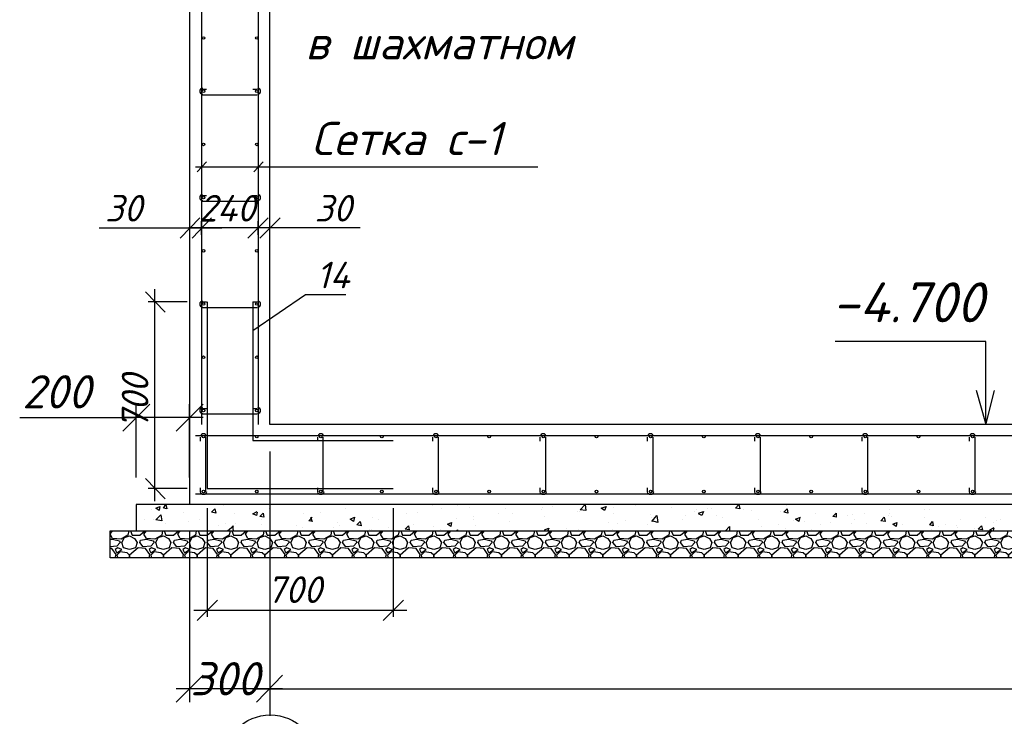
# Model space of a CAD drawing. Extents: x -119078 to 1619993, y 264752 to 340742.
# Tile 100 of 220: x 576300 to 583698, y 311668 to 316906. Entities that reach past the tile are written whole.
import ezdxf

# ---------------------------------------------------------------- set-up
doc = ezdxf.new("R2010")
doc.units = 0
doc.header["$MEASUREMENT"] = 0
doc.layers.add('PDF _Геометрия', color=250, linetype='Continuous')
doc.layers.add('PDF _Текст', color=7, linetype='Continuous')
doc.styles.add('PDF ISOCPEUR Italic', font='isocpeui.ttf')

msp = doc.modelspace()

# ---------------------------------------------------------------- linework, layer by layer
at = {"layer": 'PDF _Геометрия', "color": 7, "lineweight": -3}
for p, q in [((577576.931, 322840.791), (577576.397, 313259.354)), ((578179.663, 313862.62), (578179.663, 322263.889)), ((596176.032, 313862.62), (578179.663, 313862.62))]:
    msp.add_line(p, q, dxfattribs=at)
for points in [[(577665.299, 322263.889), (577665.299, 313862.62)], [(578090.761, 322263.889), (578090.761, 313862.62)], [(577671.65, 316383.636), (577703.4, 316383.636)], [(578084.41, 316339.184), (578065.36, 316339.184), (577671.65, 316339.184)], [(578052.66, 316383.636), (578084.41, 316383.636)], [(577633.549, 315761.8), (577703.4, 315838.002)], [(578059.01, 315761.8), (578128.862, 315838.002)], [(577620.848, 315799.901), (580192.665, 315799.901)], [(577671.65, 315583.515), (577703.4, 315583.515)], [(578084.41, 315539.063), (578065.36, 315539.063), (577671.65, 315539.063)], [(578052.66, 315583.515), (578084.41, 315583.515)], [(577671.65, 314783.394), (577703.4, 314783.394)], [(578052.66, 314567.488), (578446.37, 314840.545), (578751.178, 314840.545)], [(578052.66, 314783.394), (578084.41, 314783.394)], [(578084.41, 314738.943), (578065.36, 314738.943), (577671.65, 314738.943)], [(583558.252, 313868.97), (583558.252, 314116.626), (583558.252, 314484.936), (582427.922, 314484.936)], [(583621.754, 314116.626), (583558.252, 313868.97), (583488.4, 314116.626)], [(577671.65, 313983.273), (577703.4, 313983.273)], [(578052.66, 313983.273), (578084.41, 313983.273)], [(578084.41, 313938.822), (578065.36, 313938.822), (577671.65, 313938.822)], [(577619.897, 313780.068), (596734.847, 313780.068)], [(577658.949, 313735.616), (577658.949, 313767.367)], [(577697.05, 313767.367), (577697.05, 313748.317), (577697.05, 313354.606)], [(578539.844, 313735.616), (578539.844, 313767.367)], [(578577.945, 313767.367), (578577.945, 313748.317), (578577.945, 313354.606)], [(579405.245, 313735.616), (579405.245, 313767.367)], [(579443.346, 313767.367), (579443.346, 313748.317), (579443.346, 313354.606)], [(580211.716, 313735.616), (580211.716, 313767.367)], [(580249.817, 313767.367), (580249.817, 313748.317), (580249.817, 313354.606)], [(581018.187, 313735.616), (581018.187, 313767.367)], [(581056.288, 313767.367), (581056.288, 313748.317), (581056.288, 313354.606)], [(581824.658, 313735.616), (581824.658, 313767.367)], [(581862.759, 313767.367), (581862.759, 313748.317), (581862.759, 313354.606)], [(582631.129, 313735.616), (582631.129, 313767.367)], [(582669.23, 313767.367), (582669.23, 313748.317), (582669.23, 313354.606)], [(583437.6, 313735.616), (583437.6, 313767.367)], [(583475.701, 313767.367), (583475.701, 313748.317), (583475.701, 313354.606)], [(577619.897, 313341.906), (596734.847, 313341.906)]]:
    msp.add_lwpolyline(points, dxfattribs=at)
at = {"layer": 'PDF _Геометрия', "color": 3, "lineweight": -3}
for points in [[(577506.545, 315263.188), (577652.599, 315415.592)], [(578255.865, 315415.592), (578103.461, 315263.188)], [(576896.929, 315339.39), (577582.747, 315339.39), (577665.299, 315339.39), (577817.703, 315339.39)], [(578192.363, 315339.39), (577570.047, 315339.39)], [(578859.131, 315339.39), (578179.663, 315339.39), (578090.761, 315339.39), (577944.707, 315339.39)], [(577392.242, 314707.192), (577246.189, 314859.596)], [(577316.04, 313284.755), (577316.04, 314878.646)], [(577557.347, 314783.394), (577265.239, 314783.394)], [(577246.189, 313456.209), (577392.242, 313303.805)], [(577557.347, 313380.007), (577265.239, 313380.007)], [(577709.751, 313233.953), (577709.751, 312414.782)], [(579106.787, 313233.953), (579106.787, 312414.782)], [(577785.953, 312541.785), (577633.549, 312389.381)], [(579030.585, 312389.381), (579182.989, 312541.785)], [(577608.148, 312465.583), (579208.39, 312465.583)]]:
    msp.add_lwpolyline(points, dxfattribs=at)
for points in [[(577595.448, 315263.188), (577741.501, 315415.592)], [(577665.299, 315288.589), (577665.299, 315390.191)], [(578166.963, 315415.592), (578014.559, 315263.188)], [(578090.761, 315288.589), (578090.761, 315390.191)]]:
    msp.add_lwpolyline(points, close=True, dxfattribs=at)
at = {"layer": 'PDF _Геометрия', "color": 1, "lineweight": -3}
for points in [[(577709.751, 314783.394), (577709.751, 313380.007), (579106.787, 313380.007)], [(578052.66, 314783.394), (578052.66, 313741.967), (579106.787, 313741.967)]]:
    msp.add_lwpolyline(points, dxfattribs=at)
at = {"layer": 'PDF _Геометрия', "color": 251, "lineweight": -3, "true_color": 0x535353}
for points in [[(577277.939, 314015.024), (577074.734, 313811.818)], [(577176.337, 313462.559), (577176.337, 314015.024)], [(577474.795, 313811.818), (577678, 314015.024)], [(577576.397, 313462.559), (577576.397, 314015.024)], [(576300.014, 313913.421), (577176.337, 313913.421)], [(577678, 313913.421), (577074.734, 313913.421)], [(578179.663, 313659.414), (578179.663, 311773.415)], [(577576.397, 313062.499), (577576.397, 311773.415)], [(578179.663, 313062.499), (578179.663, 311671.812)], [(577678, 311976.62), (577474.795, 311773.415)], [(578274.915, 311875.018), (577474.795, 311875.018)], [(578078.06, 311875.018), (596277.635, 311875.018)]]:
    msp.add_lwpolyline(points, dxfattribs=at)
at = {"layer": 'PDF _Геометрия', "color": 7, "lineweight": -3}
for points in [[(577703.336, 313356.127, -0.9282043), (577658.949, 313354.606), (577658.949, 313386.357)], [(578584.231, 313356.127, -0.9282043), (578539.844, 313354.606), (578539.844, 313386.357)], [(579449.632, 313356.127, -0.9282043), (579405.245, 313354.606), (579405.245, 313386.357)], [(580256.103, 313356.127, -0.9282043), (580211.716, 313354.606), (580211.716, 313386.357)], [(581062.574, 313356.127, -0.9282043), (581018.187, 313354.606), (581018.187, 313386.357)], [(581869.045, 313356.127, -0.9282043), (581824.658, 313354.606), (581824.658, 313386.357)], [(582675.516, 313356.127, -0.9282043), (582631.129, 313354.606), (582631.129, 313386.357)], [(583481.987, 313356.127, -0.9282043), (583437.6, 313354.606), (583437.6, 313386.357)]]:
    msp.add_lwpolyline(points, format="xyb", dxfattribs=at)
for points in [[(577176.337, 313062.499), (597179.358, 313062.499), (597179.358, 313259.354), (577176.337, 313259.354)], [(576979.482, 313062.499), (597376.213, 313062.499), (597376.213, 312859.293), (576979.482, 312859.293)]]:
    msp.add_lwpolyline(points, close=True, dxfattribs=at)
at = {"layer": 'PDF _Геометрия', "color": 8, "lineweight": -3, "true_color": 0x767676}
for points in [[(577354.141, 313246.654), (577347.791, 313214.903), (577322.391, 313233.953)], [(577398.593, 313259.354), (577404.943, 313227.603), (577379.542, 313233.953)], [(580554.625, 313214.903), (580510.174, 313221.253), (580548.275, 313259.354)], [(580707.029, 313246.654), (580694.328, 313214.903), (580668.928, 313233.953)], [(581704.005, 313259.354), (581710.355, 313227.603), (581678.604, 313233.953)], [(577366.842, 313138.701), (577322.391, 313145.051), (577360.492, 313183.152)], [(577766.902, 313227.603), (577773.252, 313195.852), (577741.501, 313202.202)], [(578128.862, 313195.852), (578135.212, 313164.101), (578103.461, 313170.452)], [(578814.679, 313164.101), (578808.329, 313132.351), (578782.929, 313151.401)], [(582065.964, 313227.603), (582072.314, 313195.852), (582040.564, 313202.202)], [(582796.233, 313164.101), (582802.583, 313132.351), (582770.833, 313138.701)], [(578859.131, 313132.351), (578865.481, 313100.6), (578833.73, 313106.95)], [(579221.09, 313100.6), (579227.44, 313068.849), (579195.689, 313075.199)], [(579544.948, 313126), (579538.598, 313094.25), (579513.198, 313113.3)], [(582891.486, 313126), (582885.136, 313094.25), (582859.735, 313113.3)], [(583158.193, 313132.351), (583164.543, 313100.6), (583139.142, 313106.95)], [(583526.502, 313100.6), (583532.852, 313068.849), (583501.102, 313075.199)], [(577081.084, 312935.495), (577068.384, 312973.596), (577087.434, 313011.697), (577125.535, 313024.398), (577163.636, 313005.347), (577182.687, 312973.596), (577169.987, 312935.495), (577125.535, 312922.795)], [(577335.091, 312935.495), (577322.391, 312973.596), (577341.441, 313011.697), (577379.542, 313024.398), (577417.643, 313005.347), (577436.694, 312973.596), (577423.993, 312935.495), (577379.542, 312922.795)], [(577589.097, 312935.495), (577576.397, 312973.596), (577595.448, 313011.697), (577633.549, 313024.398), (577671.65, 313005.347), (577690.7, 312973.596), (577678, 312935.495), (577633.549, 312922.795)], [(577843.104, 312935.495), (577830.404, 312973.596), (577849.454, 313011.697), (577887.555, 313024.398), (577925.656, 313005.347), (577944.707, 312973.596), (577932.006, 312935.495), (577887.555, 312922.795)], [(578097.111, 312935.495), (578084.41, 312973.596), (578103.461, 313011.697), (578141.562, 313024.398), (578179.663, 313005.347), (578198.713, 312973.596), (578186.013, 312935.495), (578141.562, 312922.795)], [(578351.117, 312935.495), (578338.417, 312973.596), (578357.468, 313011.697), (578395.569, 313024.398), (578433.67, 313005.347), (578452.72, 312973.596), (578440.02, 312935.495), (578395.569, 312922.795)], [(578605.124, 312935.495), (578592.424, 312973.596), (578611.474, 313011.697), (578649.575, 313024.398), (578687.676, 313005.347), (578706.727, 312973.596), (578694.026, 312935.495), (578649.575, 312922.795)], [(578859.131, 312935.495), (578846.43, 312973.596), (578865.481, 313011.697), (578903.582, 313024.398), (578941.683, 313005.347), (578960.733, 312973.596), (578948.033, 312935.495), (578903.582, 312922.795)], [(579113.137, 312935.495), (579100.437, 312973.596), (579119.487, 313011.697), (579157.588, 313024.398), (579195.689, 313005.347), (579214.74, 312973.596), (579202.04, 312935.495), (579157.588, 312922.795)], [(579367.144, 312935.495), (579354.444, 312973.596), (579373.494, 313011.697), (579411.595, 313024.398), (579449.696, 313005.347), (579468.746, 312973.596), (579456.046, 312935.495), (579411.595, 312922.795)], [(579621.15, 312935.495), (579608.45, 312973.596), (579627.501, 313011.697), (579665.602, 313024.398), (579703.703, 313005.347), (579722.753, 312973.596), (579710.053, 312935.495), (579665.602, 312922.795)], [(579875.157, 312935.495), (579862.457, 312973.596), (579881.507, 313011.697), (579919.608, 313024.398), (579957.709, 313005.347), (579976.76, 312973.596), (579964.059, 312935.495), (579919.608, 312922.795)], [(580129.164, 312935.495), (580116.463, 312973.596), (580135.514, 313011.697), (580173.615, 313024.398), (580211.716, 313005.347), (580230.766, 312973.596), (580218.066, 312935.495), (580173.615, 312922.795)], [(580383.17, 312935.495), (580370.47, 312973.596), (580389.52, 313011.697), (580427.621, 313024.398), (580465.722, 313005.347), (580484.773, 312973.596), (580472.073, 312935.495), (580427.621, 312922.795)], [(580637.177, 312935.495), (580624.477, 312973.596), (580643.527, 313011.697), (580681.628, 313024.398), (580719.729, 313005.347), (580738.78, 312973.596), (580726.079, 312935.495), (580681.628, 312922.795)], [(580891.184, 312935.495), (580878.483, 312973.596), (580897.534, 313011.697), (580935.635, 313024.398), (580973.736, 313005.347), (580992.786, 312973.596), (580980.086, 312935.495), (580935.635, 312922.795)], [(581145.19, 312935.495), (581132.49, 312973.596), (581151.54, 313011.697), (581189.641, 313024.398), (581227.742, 313005.347), (581246.793, 312973.596), (581234.093, 312935.495), (581189.641, 312922.795)], [(581399.197, 312935.495), (581386.496, 312973.596), (581405.547, 313011.697), (581443.648, 313024.398), (581481.749, 313005.347), (581500.799, 312973.596), (581488.099, 312935.495), (581443.648, 312922.795)], [(581653.203, 312935.495), (581640.503, 312973.596), (581659.554, 313011.697), (581697.655, 313024.398), (581735.756, 313005.347), (581754.806, 312973.596), (581742.106, 312935.495), (581697.655, 312922.795)], [(581907.21, 312935.495), (581894.51, 312973.596), (581913.56, 313011.697), (581951.661, 313024.398), (581989.762, 313005.347), (582008.813, 312973.596), (581996.112, 312935.495), (581951.661, 312922.795)], [(582161.217, 312935.495), (582148.516, 312973.596), (582167.567, 313011.697), (582205.668, 313024.398), (582243.769, 313005.347), (582262.819, 312973.596), (582250.119, 312935.495), (582205.668, 312922.795)], [(582415.223, 312935.495), (582402.523, 312973.596), (582421.573, 313011.697), (582459.674, 313024.398), (582497.775, 313005.347), (582516.826, 312973.596), (582504.126, 312935.495), (582459.674, 312922.795)], [(582669.23, 312935.495), (582656.53, 312973.596), (582675.58, 313011.697), (582713.681, 313024.398), (582751.782, 313005.347), (582770.833, 312973.596), (582758.132, 312935.495), (582713.681, 312922.795)], [(582923.237, 312935.495), (582910.536, 312973.596), (582929.587, 313011.697), (582967.688, 313024.398), (583005.789, 313005.347), (583024.839, 312973.596), (583012.139, 312935.495), (582967.688, 312922.795)], [(583177.243, 312935.495), (583164.543, 312973.596), (583183.593, 313011.697), (583221.694, 313024.398), (583259.795, 313005.347), (583278.846, 312973.596), (583266.145, 312935.495), (583221.694, 312922.795)], [(583431.25, 312935.495), (583418.549, 312973.596), (583437.6, 313011.697), (583475.701, 313024.398), (583513.802, 313005.347), (583532.852, 312973.596), (583520.152, 312935.495), (583475.701, 312922.795)], [(583685.256, 312935.495), (583672.556, 312973.596), (583691.607, 313011.697), (583729.708, 313024.398), (583767.809, 313005.347), (583786.859, 312973.596), (583774.159, 312935.495), (583729.708, 312922.795)], [(577036.633, 312935.495), (577017.583, 312922.795), (577030.283, 312897.394), (577068.384, 312922.795)], [(577208.088, 312992.647), (577252.539, 312998.997), (577303.34, 312986.297), (577309.69, 312973.596), (577284.29, 312948.196), (577227.138, 312941.846), (577201.737, 312973.596)], [(577290.64, 312935.495), (577271.589, 312922.795), (577284.29, 312897.394), (577322.391, 312922.795)], [(577462.094, 312992.647), (577506.545, 312998.997), (577557.347, 312986.297), (577563.697, 312973.596), (577538.296, 312948.196), (577481.145, 312941.846), (577455.744, 312973.596)], [(577544.646, 312935.495), (577525.596, 312922.795), (577538.296, 312897.394), (577576.397, 312922.795)], [(577716.101, 312992.647), (577760.552, 312998.997), (577811.353, 312986.297), (577817.703, 312973.596), (577792.303, 312948.196), (577735.151, 312941.846), (577709.751, 312973.596)], [(577798.653, 312935.495), (577779.602, 312922.795), (577792.303, 312897.394), (577830.404, 312922.795)], [(577970.107, 312992.647), (578014.559, 312998.997), (578065.36, 312986.297), (578071.71, 312973.596), (578046.309, 312948.196), (577989.158, 312941.846), (577963.757, 312973.596)], [(578052.66, 312935.495), (578033.609, 312922.795), (578046.309, 312897.394), (578084.41, 312922.795)], [(578224.114, 312992.647), (578268.565, 312998.997), (578319.367, 312986.297), (578325.717, 312973.596), (578300.316, 312948.196), (578243.165, 312941.846), (578217.764, 312973.596)], [(578306.666, 312935.495), (578287.616, 312922.795), (578300.316, 312897.394), (578338.417, 312922.795)], [(578478.121, 312992.647), (578522.572, 312998.997), (578573.373, 312986.297), (578579.723, 312973.596), (578554.323, 312948.196), (578497.171, 312941.846), (578471.771, 312973.596)], [(578560.673, 312935.495), (578541.622, 312922.795), (578554.323, 312897.394), (578592.424, 312922.795)], [(578732.127, 312992.647), (578776.578, 312998.997), (578827.38, 312986.297), (578833.73, 312973.596), (578808.329, 312948.196), (578751.178, 312941.846), (578725.777, 312973.596)], [(578814.679, 312935.495), (578795.629, 312922.795), (578808.329, 312897.394), (578846.43, 312922.795)], [(578986.134, 312992.647), (579030.585, 312998.997), (579081.386, 312986.297), (579087.737, 312973.596), (579062.336, 312948.196), (579005.184, 312941.846), (578979.784, 312973.596)], [(579068.686, 312935.495), (579049.636, 312922.795), (579062.336, 312897.394), (579100.437, 312922.795)], [(579240.141, 312992.647), (579284.592, 312998.997), (579335.393, 312986.297), (579341.743, 312973.596), (579316.343, 312948.196), (579259.191, 312941.846), (579233.79, 312973.596)], [(579322.693, 312935.495), (579303.642, 312922.795), (579316.343, 312897.394), (579354.444, 312922.795)], [(579494.147, 312992.647), (579538.598, 312998.997), (579589.4, 312986.297), (579595.75, 312973.596), (579570.349, 312948.196), (579513.198, 312941.846), (579487.797, 312973.596)], [(579576.699, 312935.495), (579557.649, 312922.795), (579570.349, 312897.394), (579608.45, 312922.795)], [(579748.154, 312992.647), (579792.605, 312998.997), (579843.406, 312986.297), (579849.756, 312973.596), (579824.356, 312948.196), (579767.204, 312941.846), (579741.804, 312973.596)], [(579830.706, 312935.495), (579811.655, 312922.795), (579824.356, 312897.394), (579862.457, 312922.795)], [(580002.16, 312992.647), (580046.612, 312998.997), (580097.413, 312986.297), (580103.763, 312973.596), (580078.362, 312948.196), (580021.211, 312941.846), (579995.81, 312973.596)], [(580084.713, 312935.495), (580065.662, 312922.795), (580078.362, 312897.394), (580116.463, 312922.795)], [(580256.167, 312992.647), (580300.618, 312998.997), (580351.419, 312986.297), (580357.77, 312973.596), (580332.369, 312948.196), (580275.218, 312941.846), (580249.817, 312973.596)], [(580338.719, 312935.495), (580319.669, 312922.795), (580332.369, 312897.394), (580370.47, 312922.795)], [(580510.174, 312992.647), (580554.625, 312998.997), (580605.426, 312986.297), (580611.776, 312973.596), (580586.376, 312948.196), (580529.224, 312941.846), (580503.823, 312973.596)], [(580592.726, 312935.495), (580573.675, 312922.795), (580586.376, 312897.394), (580624.477, 312922.795)], [(580764.18, 312992.647), (580808.631, 312998.997), (580859.433, 312986.297), (580865.783, 312973.596), (580840.382, 312948.196), (580783.231, 312941.846), (580757.83, 312973.596)], [(580846.732, 312935.495), (580827.682, 312922.795), (580840.382, 312897.394), (580878.483, 312922.795)], [(581018.187, 312992.647), (581062.638, 312998.997), (581113.439, 312986.297), (581119.79, 312973.596), (581094.389, 312948.196), (581037.237, 312941.846), (581011.837, 312973.596)], [(581100.739, 312935.495), (581081.689, 312922.795), (581094.389, 312897.394), (581132.49, 312922.795)], [(581272.193, 312992.647), (581316.645, 312998.997), (581367.446, 312986.297), (581373.796, 312973.596), (581348.395, 312948.196), (581291.244, 312941.846), (581265.843, 312973.596)], [(581354.746, 312935.495), (581335.695, 312922.795), (581348.395, 312897.394), (581386.496, 312922.795)], [(581526.2, 312992.647), (581570.651, 312998.997), (581621.453, 312986.297), (581627.803, 312973.596), (581602.402, 312948.196), (581545.251, 312941.846), (581519.85, 312973.596)], [(581608.752, 312935.495), (581589.702, 312922.795), (581602.402, 312897.394), (581640.503, 312922.795)], [(581780.207, 312992.647), (581824.658, 312998.997), (581875.459, 312986.297), (581881.809, 312973.596), (581856.409, 312948.196), (581799.257, 312941.846), (581773.857, 312973.596)], [(581862.759, 312935.495), (581843.708, 312922.795), (581856.409, 312897.394), (581894.51, 312922.795)], [(582034.213, 312992.647), (582078.665, 312998.997), (582129.466, 312986.297), (582135.816, 312973.596), (582110.415, 312948.196), (582053.264, 312941.846), (582027.863, 312973.596)], [(582116.766, 312935.495), (582097.715, 312922.795), (582110.415, 312897.394), (582148.516, 312922.795)], [(582288.22, 312992.647), (582332.671, 312998.997), (582383.472, 312986.297), (582389.823, 312973.596), (582364.422, 312948.196), (582307.27, 312941.846), (582281.87, 312973.596)], [(582370.772, 312935.495), (582351.722, 312922.795), (582364.422, 312897.394), (582402.523, 312922.795)], [(582542.227, 312992.647), (582586.678, 312998.997), (582637.479, 312986.297), (582643.829, 312973.596), (582618.429, 312948.196), (582561.277, 312941.846), (582535.876, 312973.596)], [(582624.779, 312935.495), (582605.728, 312922.795), (582618.429, 312897.394), (582656.53, 312922.795)], [(582796.233, 312992.647), (582840.684, 312998.997), (582891.486, 312986.297), (582897.836, 312973.596), (582872.435, 312948.196), (582815.284, 312941.846), (582789.883, 312973.596)], [(582878.785, 312935.495), (582859.735, 312922.795), (582872.435, 312897.394), (582910.536, 312922.795)], [(583050.24, 312992.647), (583094.691, 312998.997), (583145.492, 312986.297), (583151.842, 312973.596), (583126.442, 312948.196), (583069.29, 312941.846), (583043.89, 312973.596)], [(583132.792, 312935.495), (583113.741, 312922.795), (583126.442, 312897.394), (583164.543, 312922.795)], [(583304.246, 312992.647), (583348.698, 312998.997), (583399.499, 312986.297), (583405.849, 312973.596), (583380.448, 312948.196), (583323.297, 312941.846), (583297.896, 312973.596)], [(583386.799, 312935.495), (583367.748, 312922.795), (583380.448, 312897.394), (583418.549, 312922.795)], [(583558.253, 312992.647), (583602.704, 312998.997), (583653.506, 312986.297), (583659.856, 312973.596), (583634.455, 312948.196), (583577.304, 312941.846), (583551.903, 312973.596)], [(583640.805, 312935.495), (583621.755, 312922.795), (583634.455, 312897.394), (583672.556, 312922.795)], [(577125.535, 312878.344), (577125.535, 312859.293)]]:
    msp.add_lwpolyline(points, close=True, dxfattribs=at)
for points in [[(577417.643, 313233.953), (577417.643, 313233.953)], [(577830.404, 313253.004), (577830.404, 313253.004)], [(579405.245, 313253.004), (579405.245, 313253.004)], [(579468.746, 313233.953), (579468.746, 313233.953)], [(579589.4, 313253.004), (579589.4, 313253.004)], [(579678.302, 313240.303), (579678.302, 313240.303)], [(579951.359, 313233.953), (579951.359, 313233.953)], [(580224.416, 313240.303), (580224.416, 313240.303)], [(580300.618, 313246.654), (580300.618, 313246.654)], [(580764.18, 313240.303), (580764.18, 313240.303)], [(580929.285, 313253.004), (580929.285, 313253.004)], [(581195.992, 313240.303), (581195.992, 313240.303)], [(581469.049, 313233.953), (581469.049, 313233.953)], [(581691.304, 313253.004), (581691.304, 313253.004)], [(582059.614, 313253.004), (582059.614, 313253.004)], [(577290.64, 313221.253), (577290.64, 313221.253)], [(577531.946, 313202.202), (577531.946, 313202.202)], [(577912.956, 313189.502), (577912.956, 313189.502)], [(578084.41, 313202.202), (578078.06, 313176.802), (578052.66, 313189.502), (578084.41, 313208.553)], [(578173.313, 313227.603), (578173.313, 313227.603)], [(578433.67, 313189.502), (578433.67, 313189.502)], [(578503.521, 313132.351), (578471.771, 313138.701), (578497.171, 313164.101)], [(578497.171, 313132.351), (578490.821, 313164.101)], [(578560.673, 313202.202), (578560.673, 313202.202)], [(578751.178, 313227.603), (578751.178, 313227.603)], [(578948.033, 313164.101), (578948.033, 313164.101)], [(579208.39, 313195.852), (579208.39, 313195.852)], [(579290.942, 313202.202), (579290.942, 313202.202)], [(579583.049, 313157.751), (579583.049, 313157.751)], [(579710.053, 313170.452), (579710.053, 313170.452)], [(579900.558, 313195.852), (579900.558, 313195.852)], [(580002.16, 313195.852), (580002.16, 313195.852)], [(580218.066, 313221.253), (580218.066, 313221.253)], [(580243.467, 313170.452), (580243.467, 313170.452)], [(580491.123, 313208.553), (580491.123, 313208.553)], [(580503.823, 313208.553), (580503.823, 313208.553)], [(580764.18, 313195.852), (580764.18, 313195.852)], [(581037.237, 313183.152), (581037.237, 313183.152)], [(581049.938, 313132.351), (581088.039, 313176.802), (581094.389, 313126), (581049.938, 313138.701)], [(581049.938, 313164.101), (581049.938, 313164.101)], [(581088.039, 313170.452), (581088.039, 313170.452)], [(581303.944, 313176.802), (581303.944, 313176.802)], [(581367.446, 313208.553), (581367.446, 313208.553)], [(581386.496, 313221.253), (581386.496, 313221.253)], [(581399.197, 313195.852), (581437.298, 313208.553), (581424.597, 313176.802), (581399.197, 313189.502)], [(581494.449, 313227.603), (581494.449, 313227.603)], [(581538.9, 313176.802), (581538.9, 313176.802)], [(581577.001, 313164.101), (581577.001, 313164.101)], [(581742.106, 313221.253), (581742.106, 313221.253)], [(581799.257, 313214.903), (581799.257, 313214.903)], [(582015.163, 313208.553), (582015.163, 313208.553)], [(582161.217, 313164.101), (582154.867, 313132.351), (582129.466, 313151.401), (582167.567, 313164.101)], [(582281.87, 313195.852), (582281.87, 313195.852)], [(582440.624, 313164.101), (582408.873, 313170.452), (582434.274, 313195.852), (582434.274, 313164.101)], [(582516.826, 313176.802), (582516.826, 313176.802)], [(582554.927, 313183.152), (582554.927, 313183.152)], [(582643.829, 313195.852), (582643.829, 313195.852)], [(582827.984, 313176.802), (582827.984, 313176.802)], [(582834.334, 313221.253), (582834.334, 313221.253)], [(582834.334, 313189.502), (582834.334, 313189.502)], [(582847.035, 313170.452), (582847.035, 313170.452)], [(583094.691, 313221.253), (583094.691, 313221.253)], [(583094.691, 313164.101), (583094.691, 313164.101)], [(583139.142, 313221.253), (583139.142, 313221.253)], [(583558.253, 313164.101), (583558.253, 313164.101)], [(577239.838, 313151.401), (577239.838, 313151.401)], [(577303.34, 313145.051), (577303.34, 313145.051)], [(577392.242, 313119.65), (577392.242, 313119.65)], [(577570.047, 313132.351), (577570.047, 313132.351)], [(577652.599, 313151.401), (577652.599, 313151.401)], [(577792.303, 313100.6), (577792.303, 313100.6)], [(577843.104, 313119.65), (577843.104, 313119.65)], [(577862.155, 313062.499), (577906.606, 313100.6)], [(577906.606, 313062.499), (577900.256, 313100.6)], [(577919.306, 313119.65), (577919.306, 313119.65)], [(578116.161, 313145.051), (578116.161, 313145.051)], [(578116.161, 313113.3), (578116.161, 313113.3)], [(578382.868, 313100.6), (578382.868, 313100.6)], [(578427.319, 313087.899), (578427.319, 313087.899)], [(578655.925, 313087.899), (578655.925, 313087.899)], [(578687.676, 313126), (578687.676, 313126)], [(578700.376, 313100.6), (578700.376, 313100.6)], [(578992.484, 313151.401), (578992.484, 313151.401)], [(579068.686, 313087.899), (579068.686, 313087.899)], [(579259.191, 313113.3), (579259.191, 313113.3)], [(579411.595, 313094.25), (579411.595, 313094.25)], [(579710.053, 313145.051), (579710.053, 313145.051)], [(579722.753, 313100.6), (579722.753, 313100.6)], [(579983.11, 313132.351), (579983.11, 313132.351)], [(580249.817, 313062.499), (580243.467, 313068.849), (580275.218, 313081.549), (580268.867, 313062.499)], [(580408.571, 313081.549), (580408.571, 313081.549)], [(580726.079, 313126), (580726.079, 313126)], [(580789.581, 313119.65), (580789.581, 313119.65)], [(580853.083, 313138.701), (580853.083, 313138.701)], [(581018.187, 313106.95), (581018.187, 313106.95)], [(581278.544, 313145.051), (581278.544, 313145.051)], [(581602.402, 313062.499), (581634.153, 313094.25), (581634.153, 313062.499)], [(581850.059, 313151.401), (581850.059, 313151.401)], [(581875.459, 313094.25), (581875.459, 313094.25)], [(582002.463, 313106.95), (582002.463, 313106.95)], [(582053.264, 313081.549), (582053.264, 313081.549)], [(582116.766, 313138.701), (582116.766, 313138.701)], [(582192.967, 313132.351), (582192.967, 313132.351)], [(582313.621, 313113.3), (582313.621, 313113.3)], [(582389.823, 313126), (582389.823, 313126)], [(582548.577, 313119.65), (582548.577, 313119.65)], [(582573.977, 313151.401), (582573.977, 313151.401)], [(582662.88, 313119.65), (582662.88, 313119.65)], [(582935.937, 313106.95), (582935.937, 313106.95)], [(583202.644, 313094.25), (583202.644, 313094.25)], [(583259.795, 313113.3), (583259.795, 313113.3)], [(583342.347, 313100.6), (583342.347, 313100.6)], [(583348.698, 313087.899), (583348.698, 313087.899)], [(583367.748, 313151.401), (583367.748, 313151.401)], [(583475.701, 313081.549), (583475.701, 313081.549)], [(583723.357, 313062.499), (583717.007, 313030.748), (583666.206, 312998.997), (583602.704, 313005.347), (583583.654, 313037.098), (583602.704, 313062.499), (583590.004, 313068.849), (583621.755, 313087.899)], [(583615.405, 313126), (583615.405, 313126)], [(583615.405, 313062.499), (583621.755, 313081.549)], [(583640.805, 313138.701), (583640.805, 313138.701)], [(583666.206, 313145.051), (583666.206, 313145.051)], [(576979.482, 313056.149), (576985.832, 313062.499)], [(577119.185, 313062.499), (577112.835, 313030.748), (577062.034, 312998.997), (576998.532, 313005.347), (576979.482, 313037.098), (576998.532, 313062.499)], [(577131.886, 313062.499), (577144.586, 313030.748), (577201.737, 313030.748), (577239.838, 313062.499)], [(577373.192, 313062.499), (577366.842, 313030.748), (577316.04, 312998.997), (577252.539, 313005.347), (577233.488, 313037.098), (577252.539, 313062.499)], [(577385.892, 313062.499), (577398.593, 313030.748), (577455.744, 313030.748), (577493.845, 313062.499)], [(577627.198, 313062.499), (577620.848, 313030.748), (577570.047, 312998.997), (577506.545, 313005.347), (577487.495, 313037.098), (577506.545, 313062.499)], [(577639.899, 313062.499), (577652.599, 313030.748), (577709.751, 313030.748), (577747.852, 313062.499)], [(577881.205, 313062.499), (577874.855, 313030.748), (577824.054, 312998.997), (577760.552, 313005.347), (577741.501, 313037.098), (577760.552, 313062.499)], [(577893.905, 313062.499), (577906.606, 313030.748), (577963.757, 313030.748), (578001.858, 313062.499)], [(578135.212, 313062.499), (578128.862, 313030.748), (578078.06, 312998.997), (578014.559, 313005.347), (577995.508, 313037.098), (578014.559, 313062.499)], [(578147.912, 313062.499), (578160.612, 313030.748), (578217.764, 313030.748), (578255.865, 313062.499)], [(578389.218, 313062.499), (578382.868, 313030.748), (578332.067, 312998.997), (578268.565, 313005.347), (578249.515, 313037.098), (578268.565, 313062.499)], [(578401.919, 313062.499), (578414.619, 313030.748), (578471.771, 313030.748), (578509.871, 313062.499)], [(578643.225, 313062.499), (578636.875, 313030.748), (578586.073, 312998.997), (578522.572, 313005.347), (578503.521, 313037.098), (578522.572, 313062.499)], [(578655.925, 313062.499), (578668.626, 313030.748), (578725.777, 313030.748), (578763.878, 313062.499)], [(578897.232, 313062.499), (578890.881, 313030.748), (578840.08, 312998.997), (578776.578, 313005.347), (578757.528, 313037.098), (578776.578, 313062.499)], [(578909.932, 313062.499), (578922.632, 313030.748), (578979.784, 313030.748), (579017.885, 313062.499)], [(578928.982, 313075.199), (578928.982, 313075.199)], [(578941.683, 313068.849), (578941.683, 313068.849)], [(579151.238, 313062.499), (579144.888, 313030.748), (579094.087, 312998.997), (579030.585, 313005.347), (579011.535, 313037.098), (579030.585, 313062.499)], [(579163.939, 313062.499), (579176.639, 313030.748), (579233.79, 313030.748), (579271.891, 313062.499)], [(579202.04, 313062.499), (579202.04, 313062.499)], [(579405.245, 313062.499), (579398.895, 313030.748), (579348.093, 312998.997), (579284.592, 313005.347), (579265.541, 313037.098), (579284.592, 313062.499)], [(579417.945, 313062.499), (579430.645, 313030.748), (579487.797, 313030.748), (579525.898, 313062.499)], [(579462.396, 313068.849), (579462.396, 313068.849)], [(579659.251, 313062.499), (579652.901, 313030.748), (579602.1, 312998.997), (579538.598, 313005.347), (579519.548, 313037.098), (579538.598, 313062.499)], [(579583.049, 313062.499), (579589.4, 313068.849), (579589.4, 313062.499)], [(579671.952, 313062.499), (579684.652, 313030.748), (579741.804, 313030.748), (579779.905, 313062.499)], [(579913.258, 313062.499), (579906.908, 313030.748), (579856.107, 312998.997), (579792.605, 313005.347), (579773.554, 313037.098), (579792.605, 313062.499)], [(579925.958, 313062.499), (579938.659, 313030.748), (579995.81, 313030.748), (580033.911, 313062.499)], [(580167.265, 313062.499), (580160.915, 313030.748), (580110.113, 312998.997), (580046.612, 313005.347), (580027.561, 313037.098), (580046.612, 313062.499)], [(580179.965, 313062.499), (580192.665, 313030.748), (580249.817, 313030.748), (580287.918, 313062.499)], [(580421.271, 313062.499), (580414.921, 313030.748), (580364.12, 312998.997), (580300.618, 313005.347), (580281.568, 313037.098), (580300.618, 313062.499)], [(580433.972, 313062.499), (580446.672, 313030.748), (580503.823, 313030.748), (580541.924, 313062.499)], [(580497.473, 313068.849), (580497.473, 313068.849)], [(580675.278, 313062.499), (580668.928, 313030.748), (580618.126, 312998.997), (580554.625, 313005.347), (580535.574, 313037.098), (580554.625, 313062.499)], [(580687.978, 313062.499), (580700.679, 313030.748), (580757.83, 313030.748), (580795.931, 313062.499)], [(580757.83, 313068.849), (580757.83, 313068.849)], [(580929.285, 313062.499), (580922.934, 313030.748), (580872.133, 312998.997), (580808.631, 313005.347), (580789.581, 313037.098), (580808.631, 313062.499)], [(580941.985, 313062.499), (580954.685, 313030.748), (581011.837, 313030.748), (581049.938, 313062.499)], [(581183.291, 313062.499), (581176.941, 313030.748), (581126.14, 312998.997), (581062.638, 313005.347), (581043.588, 313037.098), (581062.638, 313062.499)], [(581195.992, 313062.499), (581208.692, 313030.748), (581265.843, 313030.748), (581303.944, 313062.499)], [(581437.298, 313062.499), (581430.948, 313030.748), (581380.146, 312998.997), (581316.645, 313005.347), (581297.594, 313037.098), (581316.645, 313062.499)], [(581449.998, 313062.499), (581462.698, 313030.748), (581519.85, 313030.748), (581557.951, 313062.499)], [(581691.304, 313062.499), (581684.954, 313030.748), (581634.153, 312998.997), (581570.651, 313005.347), (581551.601, 313037.098), (581570.651, 313062.499)], [(581704.005, 313062.499), (581716.705, 313030.748), (581773.857, 313030.748), (581811.958, 313062.499)], [(581945.311, 313062.499), (581938.961, 313030.748), (581888.16, 312998.997), (581824.658, 313005.347), (581805.607, 313037.098), (581824.658, 313062.499)], [(581958.011, 313062.499), (581970.712, 313030.748), (582027.863, 313030.748), (582065.964, 313062.499)], [(582199.318, 313062.499), (582192.967, 313030.748), (582142.166, 312998.997), (582078.665, 313005.347), (582059.614, 313037.098), (582078.665, 313062.499)], [(582212.018, 313062.499), (582224.718, 313030.748), (582281.87, 313030.748), (582319.971, 313062.499)], [(582250.119, 313068.849), (582250.119, 313068.849)], [(582453.324, 313062.499), (582446.974, 313030.748), (582396.173, 312998.997), (582332.671, 313005.347), (582313.621, 313037.098), (582332.671, 313062.499)], [(582466.025, 313062.499), (582478.725, 313030.748), (582535.876, 313030.748), (582573.977, 313062.499)], [(582707.331, 313062.499), (582700.981, 313030.748), (582650.179, 312998.997), (582586.678, 313005.347), (582567.627, 313037.098), (582586.678, 313062.499)], [(582720.031, 313062.499), (582732.732, 313030.748), (582789.883, 313030.748), (582827.984, 313062.499)], [(582961.338, 313062.499), (582954.987, 313030.748), (582904.186, 312998.997), (582840.684, 313005.347), (582821.634, 313037.098), (582840.684, 313062.499)], [(582974.038, 313062.499), (582986.738, 313030.748), (583043.89, 313030.748), (583081.991, 313062.499)], [(583215.344, 313062.499), (583208.994, 313030.748), (583158.193, 312998.997), (583094.691, 313005.347), (583075.641, 313037.098), (583094.691, 313062.499)], [(583151.842, 313075.199), (583151.842, 313075.199)], [(583228.044, 313062.499), (583240.745, 313030.748), (583297.896, 313030.748), (583335.997, 313062.499)], [(583469.351, 313062.499), (583463.001, 313030.748), (583412.199, 312998.997), (583348.698, 313005.347), (583329.647, 313037.098), (583348.698, 313062.499)], [(583482.051, 313062.499), (583494.751, 313030.748), (583551.903, 313030.748), (583590.004, 313062.499)], [(576979.482, 312998.997), (576998.532, 312998.997), (577049.333, 312986.297), (577055.684, 312973.596), (577030.283, 312948.196), (576979.482, 312941.846)], [(577271.589, 312859.293), (577277.939, 312884.694), (577246.189, 312929.145), (577189.037, 312935.495), (577125.535, 312878.344), (577106.485, 312897.394), (577055.684, 312903.745), (577030.283, 312878.344), (577036.633, 312859.293)], [(577525.596, 312859.293), (577531.946, 312884.694), (577500.195, 312929.145), (577443.044, 312935.495), (577379.542, 312878.344), (577379.542, 312859.293), (577379.542, 312878.344), (577360.492, 312897.394), (577309.69, 312903.745), (577284.29, 312878.344), (577290.64, 312859.293)], [(577779.602, 312859.293), (577785.953, 312884.694), (577754.202, 312929.145), (577697.05, 312935.495), (577633.549, 312878.344), (577633.549, 312859.293), (577633.549, 312878.344), (577614.498, 312897.394), (577563.697, 312903.745), (577538.296, 312878.344), (577544.646, 312859.293)], [(578033.609, 312859.293), (578039.959, 312884.694), (578008.208, 312929.145), (577951.057, 312935.495), (577887.555, 312878.344), (577887.555, 312859.293), (577887.555, 312878.344), (577868.505, 312897.394), (577817.703, 312903.745), (577792.303, 312878.344), (577798.653, 312859.293)], [(578287.616, 312859.293), (578293.966, 312884.694), (578262.215, 312929.145), (578205.064, 312935.495), (578141.562, 312878.344), (578141.562, 312859.293), (578141.562, 312878.344), (578122.511, 312897.394), (578071.71, 312903.745), (578046.309, 312878.344), (578052.66, 312859.293)], [(578541.622, 312859.293), (578547.972, 312884.694), (578516.222, 312929.145), (578459.07, 312935.495), (578395.569, 312878.344), (578395.569, 312859.293), (578395.569, 312878.344), (578376.518, 312897.394), (578325.717, 312903.745), (578300.316, 312878.344), (578306.666, 312859.293)], [(578795.629, 312859.293), (578801.979, 312884.694), (578770.228, 312929.145), (578713.077, 312935.495), (578649.575, 312878.344), (578649.575, 312859.293), (578649.575, 312878.344), (578630.525, 312897.394), (578579.723, 312903.745), (578554.323, 312878.344), (578560.673, 312859.293)], [(579049.636, 312859.293), (579055.986, 312884.694), (579024.235, 312929.145), (578967.083, 312935.495), (578903.582, 312878.344), (578903.582, 312859.293), (578903.582, 312878.344), (578884.531, 312897.394), (578833.73, 312903.745), (578808.329, 312878.344), (578814.679, 312859.293)], [(579303.642, 312859.293), (579309.992, 312884.694), (579278.242, 312929.145), (579221.09, 312935.495), (579157.588, 312878.344), (579157.588, 312859.293), (579157.588, 312878.344), (579138.538, 312897.394), (579087.737, 312903.745), (579062.336, 312878.344), (579068.686, 312859.293)], [(579557.649, 312859.293), (579563.999, 312884.694), (579532.248, 312929.145), (579475.097, 312935.495), (579411.595, 312878.344), (579411.595, 312859.293), (579411.595, 312878.344), (579392.545, 312897.394), (579341.743, 312903.745), (579316.343, 312878.344), (579322.693, 312859.293)], [(579811.655, 312859.293), (579818.006, 312884.694), (579786.255, 312929.145), (579729.103, 312935.495), (579665.602, 312878.344), (579665.602, 312859.293), (579665.602, 312878.344), (579646.551, 312897.394), (579595.75, 312903.745), (579570.349, 312878.344), (579576.699, 312859.293)], [(580065.662, 312859.293), (580072.012, 312884.694), (580040.261, 312929.145), (579983.11, 312935.495), (579919.608, 312878.344), (579919.608, 312859.293), (579919.608, 312878.344), (579900.558, 312897.394), (579849.756, 312903.745), (579824.356, 312878.344), (579830.706, 312859.293)], [(580319.669, 312859.293), (580326.019, 312884.694), (580294.268, 312929.145), (580237.117, 312935.495), (580173.615, 312878.344), (580173.615, 312859.293), (580173.615, 312878.344), (580154.564, 312897.394), (580103.763, 312903.745), (580078.362, 312878.344), (580084.713, 312859.293)], [(580573.675, 312859.293), (580580.025, 312884.694), (580548.275, 312929.145), (580491.123, 312935.495), (580427.621, 312878.344), (580427.621, 312859.293), (580427.621, 312878.344), (580408.571, 312897.394), (580357.77, 312903.745), (580332.369, 312878.344), (580338.719, 312859.293)], [(580827.682, 312859.293), (580834.032, 312884.694), (580802.281, 312929.145), (580745.13, 312935.495), (580681.628, 312878.344), (580681.628, 312859.293), (580681.628, 312878.344), (580662.578, 312897.394), (580611.776, 312903.745), (580586.376, 312878.344), (580592.726, 312859.293)], [(581081.689, 312859.293), (581088.039, 312884.694), (581056.288, 312929.145), (580999.136, 312935.495), (580935.635, 312878.344), (580935.635, 312859.293), (580935.635, 312878.344), (580916.584, 312897.394), (580865.783, 312903.745), (580840.382, 312878.344), (580846.732, 312859.293)], [(581335.695, 312859.293), (581342.045, 312884.694), (581310.294, 312929.145), (581253.143, 312935.495), (581189.641, 312878.344), (581189.641, 312859.293), (581189.641, 312878.344), (581170.591, 312897.394), (581119.79, 312903.745), (581094.389, 312878.344), (581100.739, 312859.293)], [(581589.702, 312859.293), (581596.052, 312884.694), (581564.301, 312929.145), (581507.15, 312935.495), (581443.648, 312878.344), (581443.648, 312859.293), (581443.648, 312878.344), (581424.597, 312897.394), (581373.796, 312903.745), (581348.395, 312878.344), (581354.746, 312859.293)], [(581843.708, 312859.293), (581850.059, 312884.694), (581818.308, 312929.145), (581761.156, 312935.495), (581697.655, 312878.344), (581697.655, 312859.293), (581697.655, 312878.344), (581678.604, 312897.394), (581627.803, 312903.745), (581602.402, 312878.344), (581608.752, 312859.293)], [(582097.715, 312859.293), (582104.065, 312884.694), (582072.314, 312929.145), (582015.163, 312935.495), (581951.661, 312878.344), (581951.661, 312859.293), (581951.661, 312878.344), (581932.611, 312897.394), (581881.809, 312903.745), (581856.409, 312878.344), (581862.759, 312859.293)], [(582351.722, 312859.293), (582358.072, 312884.694), (582326.321, 312929.145), (582269.169, 312935.495), (582205.668, 312878.344), (582205.668, 312859.293), (582205.668, 312878.344), (582186.617, 312897.394), (582135.816, 312903.745), (582110.415, 312878.344), (582116.766, 312859.293)], [(582605.728, 312859.293), (582612.078, 312884.694), (582580.328, 312929.145), (582523.176, 312935.495), (582459.674, 312878.344), (582459.674, 312859.293), (582459.674, 312878.344), (582440.624, 312897.394), (582389.823, 312903.745), (582364.422, 312878.344), (582370.772, 312859.293)], [(582859.735, 312859.293), (582866.085, 312884.694), (582834.334, 312929.145), (582777.183, 312935.495), (582713.681, 312878.344), (582713.681, 312859.293), (582713.681, 312878.344), (582694.631, 312897.394), (582643.829, 312903.745), (582618.429, 312878.344), (582624.779, 312859.293)], [(583113.741, 312859.293), (583120.092, 312884.694), (583088.341, 312929.145), (583031.189, 312935.495), (582967.688, 312878.344), (582967.688, 312859.293), (582967.688, 312878.344), (582948.637, 312897.394), (582897.836, 312903.745), (582872.435, 312878.344), (582878.785, 312859.293)], [(583367.748, 312859.293), (583374.098, 312884.694), (583342.347, 312929.145), (583285.196, 312935.495), (583221.694, 312878.344), (583221.694, 312859.293), (583221.694, 312878.344), (583202.644, 312897.394), (583151.842, 312903.745), (583126.442, 312878.344), (583132.792, 312859.293)], [(583621.755, 312859.293), (583628.105, 312884.694), (583596.354, 312929.145), (583539.203, 312935.495), (583475.701, 312878.344), (583475.701, 312859.293), (583475.701, 312878.344), (583456.65, 312897.394), (583405.849, 312903.745), (583380.448, 312878.344), (583386.799, 312859.293)], [(583875.761, 312859.293), (583882.112, 312884.694), (583850.361, 312929.145), (583793.209, 312935.495), (583729.708, 312878.344), (583729.708, 312859.293), (583729.708, 312878.344), (583710.657, 312897.394), (583659.856, 312903.745), (583634.455, 312878.344), (583640.805, 312859.293)], [(577017.583, 312859.293), (577023.933, 312884.694), (576992.182, 312929.145), (576979.482, 312929.145)]]:
    msp.add_lwpolyline(points, dxfattribs=at)
at = {"layer": 'PDF _Геометрия', "color": 251, "lineweight": -3, "true_color": 0x535353}
msp.add_lwpolyline([(578274.915, 311976.62), (578078.06, 311773.415)], close=True, dxfattribs=at)
at = {"layer": 'PDF _Геометрия', "color": 7, "lineweight": -3}
for centre, radius in [((577681.176, 316767.822), 9.524), ((578081.237, 316767.822), 9.524), ((577681.176, 316367.762), 9.524), ((578081.237, 316367.762), 9.524), ((577681.176, 315967.701), 9.524), ((578081.237, 315967.701), 9.524), ((577681.175, 315567.64), 9.525), ((578081.236, 315567.64), 9.525), ((577681.175, 315167.579), 9.525), ((578081.236, 315167.579), 9.525), ((577681.175, 314767.519), 9.525), ((578081.236, 314767.519), 9.525), ((577681.175, 314367.458), 9.525), ((578081.236, 314367.458), 9.525), ((577681.175, 313967.398), 9.525), ((578081.236, 313967.398), 9.525), ((577681.175, 313770.543), 9.525), ((578081.236, 313770.543), 9.525), ((578562.07, 313770.543), 9.525), ((579021.06, 313770.543), 9.525), ((579427.471, 313770.543), 9.525), ((579827.531, 313770.543), 9.525), ((580233.942, 313770.543), 9.525), ((580634.002, 313770.543), 9.525), ((581040.413, 313770.543), 9.525), ((581440.473, 313770.543), 9.525), ((581846.884, 313770.543), 9.525), ((582246.944, 313770.543), 9.525), ((582653.355, 313770.543), 9.525), ((583053.415, 313770.543), 9.525), ((583459.826, 313770.543), 9.525), ((577681.175, 313357.782), 9.525), ((578081.236, 313357.782), 9.525), ((578562.07, 313357.782), 9.525), ((579021.06, 313357.782), 9.525), ((579427.471, 313357.782), 9.525), ((579827.531, 313357.782), 9.525), ((580233.942, 313357.782), 9.525), ((580634.002, 313357.782), 9.525), ((581040.413, 313357.782), 9.525), ((581440.473, 313357.782), 9.525), ((581846.884, 313357.782), 9.525), ((582246.944, 313357.782), 9.525), ((582653.355, 313357.782), 9.525), ((583053.415, 313357.782), 9.525), ((583459.826, 313357.782), 9.525)]:
    msp.add_circle(centre, radius, dxfattribs=at)
at = {"layer": 'PDF _Геометрия', "color": 1, "lineweight": -3}
msp.add_circle((578182.838, 311325.729), 352.434, dxfattribs=at)
at = {"layer": 'PDF _Геометрия', "color": 7, "lineweight": -3}
for centre, start, end in [((577674.823, 316367.761), 94.261115, 265.738885), ((578087.587, 316367.759), 274.261115, 85.738885), ((577674.823, 315567.64), 94.261115, 265.738885), ((578087.587, 315567.639), 274.261115, 85.738885), ((577674.823, 314767.519), 94.2611149, 265.738885), ((578087.587, 314767.518), 274.261115, 85.738885), ((577674.823, 313967.398), 94.261115, 265.738885), ((578087.587, 313967.397), 274.261115, 85.738885), ((577681.176, 313770.544), 4.2647881, 175.7352119), ((578562.071, 313770.544), 4.2647881, 175.7352118), ((579427.471, 313770.544), 4.2647881, 175.7352119), ((580233.942, 313770.544), 4.2647881, 175.7352119), ((581040.413, 313770.544), 4.2647881, 175.7352119), ((581846.884, 313770.544), 4.2647881, 175.7352119), ((582653.355, 313770.544), 4.2647881, 175.7352119), ((583459.827, 313770.544), 4.2647881, 175.7352119)]:
    msp.add_arc(centre, 22.224, start, end, dxfattribs=at)

# ---------------------------------------------------------------- texts
at = {"layer": 'PDF _Текст', "lineweight": 30, "attachment_point": 7, "style": 'PDF ISOCPEUR Italic'}
for s, insert, char_height in [('в шахматном', (578446.37, 316606.87), 249.99723), ('Сетка с-1', (578490.821, 315887.274), 249.9972), ('14', (578528.922, 314885.557), 199.9945), ('-4.700', (582402.522, 314630.651), 299.9959)]:
    msp.add_mtext(s, dxfattribs=dict(at, insert=insert, char_height=char_height))
at = {"layer": 'PDF _Текст', "color": 3, "lineweight": 30, "char_height": 199.9945, "attachment_point": 7, "style": 'PDF ISOCPEUR Italic'}
for s, insert in [('30', (576940.367, 315387.975)), ('240', (577645.235, 315387.975)), ('30', (578515.208, 315387.975)), ('700', (578154.262, 312520.297))]:
    msp.add_mtext(s, dxfattribs=dict(at, insert=insert))
at = {"layer": 'PDF _Текст', "color": 251, "lineweight": 30, "true_color": 0x535353, "char_height": 249.9972, "attachment_point": 7, "style": 'PDF ISOCPEUR Italic'}
for s, insert in [('200', (576319.064, 313983.044)), ('300', (577582.747, 311825.747))]:
    msp.add_mtext(s, dxfattribs=dict(at, insert=insert))
at = {"layer": 'PDF _Текст', "color": 3, "lineweight": 30, "insert": (577266.865, 313824.519), "char_height": 199.9945, "attachment_point": 7, "rotation": 90, "style": 'PDF ISOCPEUR Italic'}
msp.add_mtext('700', dxfattribs=at)

doc.saveas('drawing.dxf')
